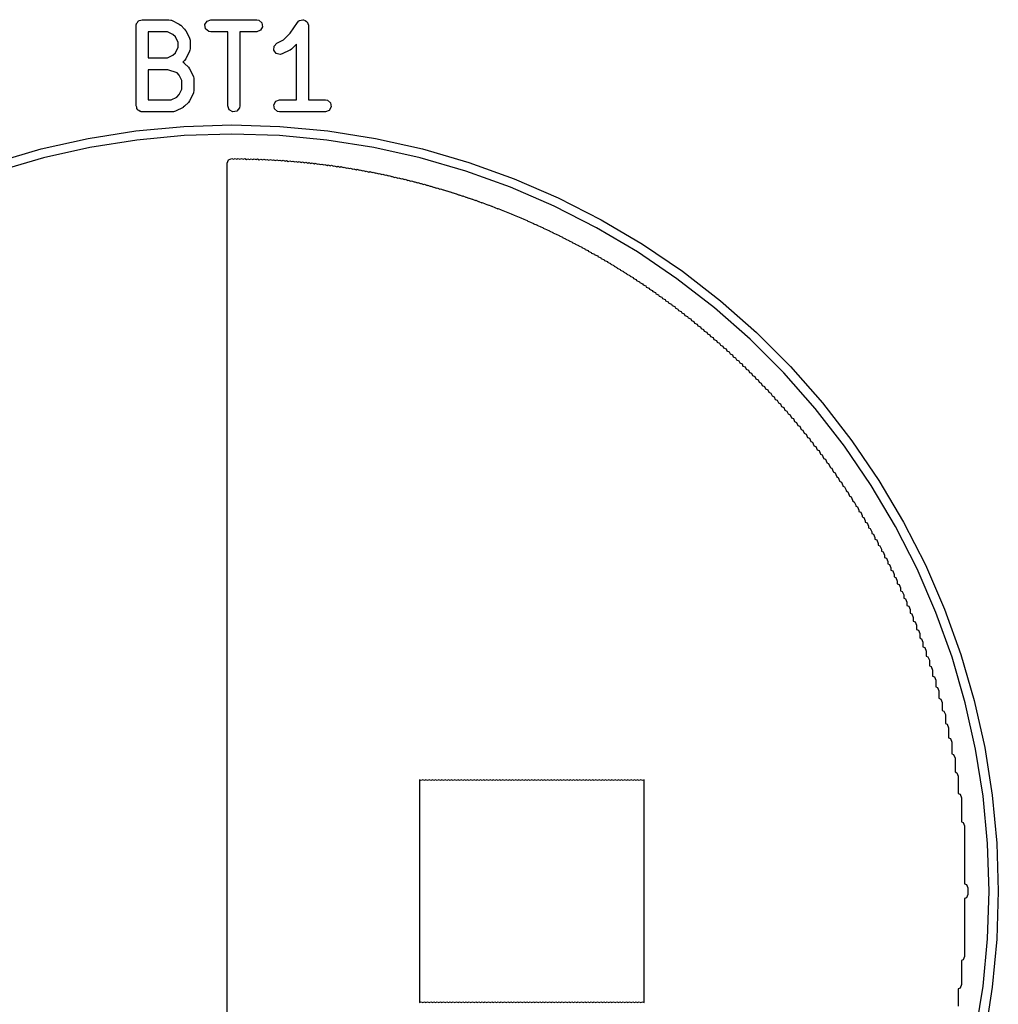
# Model space of a CAD drawing. Extents: x 0.03 to 2.37, y -0.23 to 1.87.
# Tile 6 of 13: x 0.64 to 1.12, y 1.38 to 1.87. Entities that reach past the tile are written whole.
import ezdxf

# ---------------------------------------------------------------- set-up
doc = ezdxf.new("R2010")
doc.units = 0
doc.header["$MEASUREMENT"] = 0
doc.layers.add('BLACK', color=7, linetype='CONTINUOUS')

msp = doc.modelspace()

# ---------------------------------------------------------------- linework, layer by layer
at = {"layer": 'BLACK', "linetype": 'CONTINUOUS'}
for p, q in [((0.700234, 1.86211), (0.700302, 1.86249)), ((0.700234, 1.82274), (0.700234, 1.86211)), ((0.700279, 1.86262), (0.700345, 1.86274)), ((0.700302, 1.86249), (0.700279, 1.86262)), ((0.700345, 1.86274), (0.700412, 1.86312)), ((0.700412, 1.86312), (0.700906, 1.86371)), ((0.700906, 1.86371), (0.701289, 1.86437)), ((0.701289, 1.86437), (0.701539, 1.86446)), ((0.701539, 1.86446), (0.701711, 1.86467)), ((0.701711, 1.86467), (0.702466, 1.8648)), ((0.702466, 1.8648), (0.703187, 1.86506)), ((0.703187, 1.86506), (0.71631, 1.86506)), ((0.71631, 1.86506), (0.71732, 1.86489)), ((0.71732, 1.86489), (0.717456, 1.86477)), ((0.717456, 1.86477), (0.717631, 1.86475)), ((0.717631, 1.86475), (0.721381, 1.86288)), ((0.721381, 1.86288), (0.72209, 1.86235)), ((0.72209, 1.86235), (0.722148, 1.86232)), ((0.722148, 1.86232), (0.724023, 1.86045)), ((0.734025, 1.86262), (0.735035, 1.86437)), ((0.734376, 1.86063), (0.734025, 1.86262)), ((0.735035, 1.86437), (0.736933, 1.86506)), ((0.736933, 1.86506), (0.75943, 1.86506)), ((0.75943, 1.86506), (0.76044, 1.86489)), ((0.76044, 1.86489), (0.761987, 1.86359)), ((0.761987, 1.86359), (0.762338, 1.8616)), ((0.775883, 1.85837), (0.77947, 1.86375)), ((0.77947, 1.86375), (0.780179, 1.86449)), ((0.780179, 1.86449), (0.780342, 1.86454)), ((0.780342, 1.86454), (0.780451, 1.86467)), ((0.780451, 1.86467), (0.781295, 1.86482)), ((0.781295, 1.86482), (0.782117, 1.86506)), ((0.782117, 1.86506), (0.782273, 1.86499)), ((0.782273, 1.86499), (0.78244, 1.86502)), ((0.78244, 1.86502), (0.783182, 1.86459)), ((0.783182, 1.86459), (0.783967, 1.86425)), ((0.783967, 1.86425), (0.784042, 1.86409)), ((0.784042, 1.86409), (0.784189, 1.86401)), ((0.784189, 1.86401), (0.784482, 1.8632)), ((0.784482, 1.8632), (0.784862, 1.86244)), ((0.784862, 1.86244), (0.784822, 1.86227)), ((0.784822, 1.86227), (0.78488, 1.86211)), ((0.78488, 1.86211), (0.78488, 1.82569)), ((0.70614, 1.85916), (0.70614, 1.84632)), ((0.715613, 1.85916), (0.70614, 1.85916)), ((0.718311, 1.85781), (0.715613, 1.85916)), ((0.719508, 1.85661), (0.718311, 1.85781)), ((0.724023, 1.86045), (0.724529, 1.85973)), ((0.724529, 1.85973), (0.724576, 1.85968)), ((0.724576, 1.85968), (0.726451, 1.85593)), ((0.735923, 1.85934), (0.734376, 1.86063)), ((0.736933, 1.85916), (0.735923, 1.85934)), ((0.745229, 1.85916), (0.736933, 1.85916)), ((0.745229, 1.82274), (0.745229, 1.85916)), ((0.75943, 1.85916), (0.751134, 1.85916)), ((0.751134, 1.85916), (0.751134, 1.82274)), ((0.761328, 1.85985), (0.75943, 1.85916)), ((0.762338, 1.8616), (0.761328, 1.85985)), ((0.772679, 1.85516), (0.775883, 1.85837)), ((0.720857, 1.85391), (0.719508, 1.85661)), ((0.720857, 1.85156), (0.720857, 1.85391)), ((0.726451, 1.85593), (0.726743, 1.85495)), ((0.726743, 1.85495), (0.726702, 1.85478)), ((0.726702, 1.85478), (0.726762, 1.85461)), ((0.726762, 1.85461), (0.726762, 1.85086)), ((0.767969, 1.85204), (0.769358, 1.8535)), ((0.769358, 1.8535), (0.772679, 1.85516)), ((0.778974, 1.85311), (0.776516, 1.85065)), ((0.778974, 1.82569), (0.778974, 1.85311)), ((0.715613, 1.84632), (0.718311, 1.84766)), ((0.718311, 1.84766), (0.719508, 1.84886)), ((0.719508, 1.84886), (0.720857, 1.85156)), ((0.726451, 1.84954), (0.724576, 1.84579)), ((0.726471, 1.84972), (0.726451, 1.84954)), ((0.726584, 1.84985), (0.726471, 1.84972)), ((0.726762, 1.85086), (0.726584, 1.84985)), ((0.767848, 1.85002), (0.767969, 1.85204)), ((0.769052, 1.8484), (0.767848, 1.85002)), ((0.771016, 1.84793), (0.769052, 1.8484)), ((0.771999, 1.84822), (0.771016, 1.84793)), ((0.775749, 1.8501), (0.771999, 1.84822)), ((0.775793, 1.85014), (0.775749, 1.8501)), ((0.776516, 1.85065), (0.775793, 1.85014)), ((0.70614, 1.84632), (0.715613, 1.84632)), ((0.724023, 1.84502), (0.72314, 1.84414)), ((0.72314, 1.84414), (0.72377, 1.8438)), ((0.72377, 1.8438), (0.723863, 1.84365)), ((0.723863, 1.84365), (0.724023, 1.84358)), ((0.72405, 1.84508), (0.724023, 1.84502)), ((0.724023, 1.84358), (0.725897, 1.8417)), ((0.724576, 1.84579), (0.72405, 1.84508)), ((0.70614, 1.84041), (0.70614, 1.82569)), ((0.715831, 1.84041), (0.70614, 1.84041)), ((0.72034, 1.83891), (0.715831, 1.84041)), ((0.721383, 1.83786), (0.72034, 1.83891)), ((0.722731, 1.83517), (0.721383, 1.83786)), ((0.725897, 1.8417), (0.726404, 1.84098)), ((0.726404, 1.84098), (0.726451, 1.84093)), ((0.726451, 1.84093), (0.728325, 1.83718)), ((0.722731, 1.83094), (0.722731, 1.83517)), ((0.728325, 1.83718), (0.728618, 1.8362)), ((0.728618, 1.8362), (0.728577, 1.83603)), ((0.728577, 1.83603), (0.728637, 1.83586)), ((0.728637, 1.83586), (0.728637, 1.83024)), ((0.720186, 1.82704), (0.721383, 1.82824)), ((0.721383, 1.82824), (0.722731, 1.83094)), ((0.728325, 1.82892), (0.726451, 1.82517)), ((0.728345, 1.82909), (0.728325, 1.82892)), ((0.728459, 1.82923), (0.728345, 1.82909)), ((0.728637, 1.83024), (0.728459, 1.82923)), ((0.70614, 1.82569), (0.717488, 1.82569)), ((0.717488, 1.82569), (0.720186, 1.82704)), ((0.725897, 1.8244), (0.724023, 1.82253)), ((0.725925, 1.82446), (0.725897, 1.8244)), ((0.726451, 1.82517), (0.725925, 1.82446)), ((0.767771, 1.82325), (0.768781, 1.825)), ((0.768781, 1.825), (0.770679, 1.82569)), ((0.770679, 1.82569), (0.778974, 1.82569)), ((0.78488, 1.82569), (0.793176, 1.82569)), ((0.793176, 1.82569), (0.794186, 1.82552)), ((0.794186, 1.82552), (0.795733, 1.82422)), ((0.795733, 1.82422), (0.796084, 1.82223)), ((0.700497, 1.82202), (0.700234, 1.82274)), ((0.70063, 1.82126), (0.700497, 1.82202)), ((0.700834, 1.82109), (0.70063, 1.82126)), ((0.700925, 1.82084), (0.700834, 1.82109)), ((0.701589, 1.82046), (0.700925, 1.82084)), ((0.702177, 1.81997), (0.701589, 1.82046)), ((0.702561, 1.8199), (0.702177, 1.81997)), ((0.702674, 1.81983), (0.702561, 1.8199)), ((0.702804, 1.81986), (0.702674, 1.81983)), ((0.703187, 1.81979), (0.702804, 1.81986)), ((0.718185, 1.81979), (0.703187, 1.81979)), ((0.718351, 1.81985), (0.718185, 1.81979)), ((0.718523, 1.81981), (0.718351, 1.81985)), ((0.719506, 1.8201), (0.718523, 1.81981)), ((0.723255, 1.82197), (0.719506, 1.8201)), ((0.7233, 1.82202), (0.723255, 1.82197)), ((0.724023, 1.82253), (0.7233, 1.82202)), ((0.74592, 1.82084), (0.745229, 1.82274)), ((0.747669, 1.81983), (0.74592, 1.82084)), ((0.749658, 1.82018), (0.747669, 1.81983)), ((0.750956, 1.82173), (0.749658, 1.82018)), ((0.751134, 1.82274), (0.750956, 1.82173)), ((0.768121, 1.82126), (0.767771, 1.82325)), ((0.769669, 1.81997), (0.768121, 1.82126)), ((0.770679, 1.81979), (0.769669, 1.81997)), ((0.793176, 1.81979), (0.770679, 1.81979)), ((0.795074, 1.82048), (0.793176, 1.81979)), ((0.796084, 1.82223), (0.795074, 1.82048)), ((0.676718, 1.80672), (0.700071, 1.81042)), ((0.700071, 1.81042), (0.723611, 1.81264)), ((0.723611, 1.81264), (0.747244, 1.81339)), ((0.747244, 1.80885), (0.723896, 1.80812)), ((0.747244, 1.81339), (0.770877, 1.81264)), ((0.770592, 1.80812), (0.747244, 1.80885)), ((0.770877, 1.81264), (0.794417, 1.81042)), ((0.794417, 1.81042), (0.81777, 1.80672)), ((0.653643, 1.80156), (0.676718, 1.80672)), ((0.70064, 1.80592), (0.677567, 1.80227)), ((0.723896, 1.80812), (0.70064, 1.80592)), ((0.793849, 1.80592), (0.770592, 1.80812)), ((0.816921, 1.80227), (0.793849, 1.80592)), ((0.81777, 1.80672), (0.840845, 1.80156)), ((0.630937, 1.79496), (0.653643, 1.80156)), ((0.677567, 1.80227), (0.65477, 1.79717)), ((0.839718, 1.79717), (0.816921, 1.80227)), ((0.840845, 1.80156), (0.863551, 1.79496)), ((0.65477, 1.79717), (0.632338, 1.79065)), ((0.744882, 1.79453), (0.745574, 1.7962)), ((0.744882, 1.07949), (0.744882, 1.79453)), ((0.745574, 1.7962), (0.747244, 1.79689)), ((0.747244, 1.79689), (0.748079, 1.79654)), ((0.748079, 1.79654), (0.748819, 1.79685)), ((0.748819, 1.79685), (0.749606, 1.79652)), ((0.749606, 1.79652), (0.750394, 1.79685)), ((0.750394, 1.79685), (0.751181, 1.79652)), ((0.751181, 1.79652), (0.751969, 1.79685)), ((0.751969, 1.79685), (0.752803, 1.7965)), ((0.752803, 1.7965), (0.753543, 1.79681)), ((0.753543, 1.79681), (0.754378, 1.79647)), ((0.754378, 1.79647), (0.755118, 1.79677)), ((0.755118, 1.79677), (0.755953, 1.79643)), ((0.755953, 1.79643), (0.756693, 1.79673)), ((0.756693, 1.79673), (0.757528, 1.79639)), ((0.757528, 1.79639), (0.758268, 1.79669)), ((0.758268, 1.79669), (0.759103, 1.79635)), ((0.759103, 1.79635), (0.759843, 1.79665)), ((0.759843, 1.79665), (0.760725, 1.79629)), ((0.760725, 1.79629), (0.761417, 1.79657)), ((0.761417, 1.79657), (0.762252, 1.79623)), ((0.762252, 1.79623), (0.762992, 1.79654)), ((0.762992, 1.79654), (0.763875, 1.79617)), ((0.763875, 1.79617), (0.764567, 1.79646)), ((0.764567, 1.79646), (0.765449, 1.79609)), ((0.765449, 1.79609), (0.766142, 1.79638)), ((0.766142, 1.79638), (0.767024, 1.79601)), ((0.767024, 1.79601), (0.767717, 1.7963)), ((0.767717, 1.7963), (0.768646, 1.79591)), ((0.768646, 1.79591), (0.769291, 1.79618)), ((0.769291, 1.79618), (0.770174, 1.79582)), ((0.770174, 1.79582), (0.770866, 1.7961)), ((0.770866, 1.7961), (0.771796, 1.79572)), ((0.771796, 1.79572), (0.772441, 1.79598)), ((0.772441, 1.79598), (0.773371, 1.7956)), ((0.773371, 1.7956), (0.774016, 1.79587)), ((0.774016, 1.79587), (0.774965, 1.79547)), ((0.774965, 1.79547), (0.77563, 1.79575)), ((0.77563, 1.79575), (0.77656, 1.79536)), ((0.77656, 1.79536), (0.777205, 1.79563)), ((0.777205, 1.79563), (0.778182, 1.79522)), ((0.778182, 1.79522), (0.77878, 1.79547)), ((0.77878, 1.79547), (0.779709, 1.79509)), ((0.779709, 1.79509), (0.780354, 1.79535)), ((0.780354, 1.79535), (0.781332, 1.79495)), ((0.781332, 1.79495), (0.781929, 1.7952)), ((0.781929, 1.7952), (0.782907, 1.79479)), ((0.782907, 1.79479), (0.783504, 1.79504)), ((0.783504, 1.79504), (0.784481, 1.79463)), ((0.784481, 1.79463), (0.785079, 1.79488)), ((0.785079, 1.79488), (0.786056, 1.79448)), ((0.786056, 1.79448), (0.786654, 1.79472)), ((0.786654, 1.79472), (0.787679, 1.7943)), ((0.787679, 1.7943), (0.788228, 1.79453)), ((0.788228, 1.79453), (0.789253, 1.7941)), ((0.789253, 1.7941), (0.789803, 1.79433)), ((0.789803, 1.79433), (0.790828, 1.79391)), ((0.86215, 1.79065), (0.839718, 1.79717)), ((0.863551, 1.79496), (0.885798, 1.78696)), ((0.790828, 1.79391), (0.791378, 1.79413)), ((0.791378, 1.79413), (0.792403, 1.79371)), ((0.792403, 1.79371), (0.792953, 1.79394)), ((0.792953, 1.79394), (0.793978, 1.79351)), ((0.793978, 1.79351), (0.794528, 1.79374)), ((0.794528, 1.79374), (0.795553, 1.79332)), ((0.795553, 1.79332), (0.796102, 1.79354)), ((0.796102, 1.79354), (0.797175, 1.7931)), ((0.797175, 1.7931), (0.797677, 1.79331)), ((0.797677, 1.79331), (0.79875, 1.79286)), ((0.79875, 1.79286), (0.799252, 1.79307)), ((0.799252, 1.79307), (0.800277, 1.79265)), ((0.800277, 1.79265), (0.800827, 1.79287)), ((0.800827, 1.79287), (0.801947, 1.79241)), ((0.801947, 1.79241), (0.802402, 1.7926)), ((0.802402, 1.7926), (0.803474, 1.79215)), ((0.803474, 1.79215), (0.803976, 1.79236)), ((0.803976, 1.79236), (0.805049, 1.79192)), ((0.805049, 1.79192), (0.805551, 1.79213)), ((0.805551, 1.79213), (0.806671, 1.79166)), ((0.806671, 1.79166), (0.807126, 1.79185)), ((0.807126, 1.79185), (0.808246, 1.79139)), ((0.808246, 1.79139), (0.808701, 1.79157)), ((0.808701, 1.79157), (0.809821, 1.79111)), ((0.809821, 1.79111), (0.810276, 1.7913)), ((0.810276, 1.7913), (0.811396, 1.79084)), ((0.811396, 1.79084), (0.81185, 1.79102)), ((0.81185, 1.79102), (0.813018, 1.79054)), ((0.813018, 1.79054), (0.813425, 1.79071)), ((0.813425, 1.79071), (0.814545, 1.79024)), ((0.814545, 1.79024), (0.815, 1.79043)), ((0.815, 1.79043), (0.816168, 1.78995)), ((0.816168, 1.78995), (0.816575, 1.79012)), ((0.816575, 1.79012), (0.817742, 1.78963)), ((0.817742, 1.78963), (0.81815, 1.7898)), ((0.81815, 1.7898), (0.819317, 1.78932)), ((0.819317, 1.78932), (0.819724, 1.78949)), ((0.819724, 1.78949), (0.820892, 1.789)), ((0.884129, 1.78274), (0.86215, 1.79065)), ((0.820892, 1.789), (0.821299, 1.78917)), ((0.821299, 1.78917), (0.822514, 1.78867)), ((0.822514, 1.78867), (0.822874, 1.78882)), ((0.822874, 1.78882), (0.824089, 1.78832)), ((0.824089, 1.78832), (0.824449, 1.78846)), ((0.824449, 1.78846), (0.825664, 1.78796)), ((0.825664, 1.78796), (0.826024, 1.78811)), ((0.826024, 1.78811), (0.827239, 1.78761)), ((0.827239, 1.78761), (0.827598, 1.78776)), ((0.827598, 1.78776), (0.828814, 1.78725)), ((0.828814, 1.78725), (0.829173, 1.7874)), ((0.829173, 1.7874), (0.830388, 1.7869)), ((0.830388, 1.7869), (0.830748, 1.78705)), ((0.830748, 1.78705), (0.832011, 1.78652)), ((0.832011, 1.78652), (0.832323, 1.78665)), ((0.832323, 1.78665), (0.833585, 1.78613)), ((0.833585, 1.78613), (0.833898, 1.78626)), ((0.833898, 1.78626), (0.83516, 1.78574)), ((0.83516, 1.78574), (0.835472, 1.78587)), ((0.835472, 1.78587), (0.836735, 1.78534)), ((0.836735, 1.78534), (0.837047, 1.78547)), ((0.837047, 1.78547), (0.838357, 1.78493)), ((0.838357, 1.78493), (0.838622, 1.78504)), ((0.838622, 1.78504), (0.839885, 1.78452)), ((0.839885, 1.78452), (0.840197, 1.78465)), ((0.840197, 1.78465), (0.841507, 1.7841)), ((0.885798, 1.78696), (0.907498, 1.77756)), ((0.841507, 1.7841), (0.841772, 1.78421)), ((0.841772, 1.78421), (0.843082, 1.78367)), ((0.843082, 1.78367), (0.843346, 1.78378)), ((0.843346, 1.78378), (0.844657, 1.78324)), ((0.844657, 1.78324), (0.844921, 1.78335)), ((0.844921, 1.78335), (0.846279, 1.78278)), ((0.846279, 1.78278), (0.846496, 1.78287)), ((0.846496, 1.78287), (0.847806, 1.78233)), ((0.847806, 1.78233), (0.848071, 1.78244)), ((0.848071, 1.78244), (0.849429, 1.78188)), ((0.849429, 1.78188), (0.849646, 1.78197)), ((0.849646, 1.78197), (0.851003, 1.78141)), ((0.851003, 1.78141), (0.85122, 1.7815)), ((0.85122, 1.7815), (0.852578, 1.78093)), ((0.852578, 1.78093), (0.852795, 1.78102)), ((0.852795, 1.78102), (0.8542, 1.78044)), ((0.8542, 1.78044), (0.85437, 1.78051)), ((0.85437, 1.78051), (0.855728, 1.77995)), ((0.855728, 1.77995), (0.855945, 1.78004)), ((0.855945, 1.78004), (0.85735, 1.77946)), ((0.905568, 1.77346), (0.884129, 1.78274)), ((0.85735, 1.77946), (0.85752, 1.77953)), ((0.85752, 1.77953), (0.858925, 1.77895)), ((0.858925, 1.77895), (0.859094, 1.77902)), ((0.859094, 1.77902), (0.8605, 1.77843)), ((0.8605, 1.77843), (0.860669, 1.7785)), ((0.860669, 1.7785), (0.862122, 1.7779)), ((0.862122, 1.7779), (0.862244, 1.77795)), ((0.862244, 1.77795), (0.863649, 1.77737)), ((0.863649, 1.77737), (0.863819, 1.77744)), ((0.863819, 1.77744), (0.865272, 1.77684)), ((0.865272, 1.77684), (0.865394, 1.77689)), ((0.865394, 1.77689), (0.866846, 1.77629)), ((0.866846, 1.77629), (0.866969, 1.77634)), ((0.866969, 1.77634), (0.868421, 1.77574)), ((0.868421, 1.77574), (0.868543, 1.77579)), ((0.868543, 1.77579), (0.870044, 1.77517)), ((0.870044, 1.77517), (0.870118, 1.7752)), ((0.870118, 1.7752), (0.871571, 1.7746)), ((0.907498, 1.77756), (0.928566, 1.76683)), ((0.871571, 1.7746), (0.871693, 1.77465)), ((0.871693, 1.77465), (0.873193, 1.77402)), ((0.873193, 1.77402), (0.873268, 1.77406)), ((0.873268, 1.77406), (0.874768, 1.77343)), ((0.874768, 1.77343), (0.874843, 1.77346)), ((0.874843, 1.77346), (0.87639, 1.77282)), ((0.87639, 1.77282), (0.876417, 1.77283)), ((0.876417, 1.77283), (0.877918, 1.77221)), ((0.877918, 1.77221), (0.877992, 1.77224)), ((0.877992, 1.77224), (0.87954, 1.7716)), ((0.87954, 1.7716), (0.879567, 1.77161)), ((0.879567, 1.77161), (0.881115, 1.77097)), ((0.881115, 1.77097), (0.881142, 1.77098)), ((0.881142, 1.77098), (0.882689, 1.77034)), ((0.882689, 1.77034), (0.882717, 1.77035)), ((0.882717, 1.77035), (0.884387, 1.76966)), ((0.926382, 1.76286), (0.905568, 1.77346)), ((0.884387, 1.76966), (0.884395, 1.76964)), ((0.884395, 1.76964), (0.885839, 1.76904)), ((0.885839, 1.76904), (0.885866, 1.76906)), ((0.885866, 1.76906), (0.887536, 1.76836)), ((0.887536, 1.76836), (0.887545, 1.76834)), ((0.887545, 1.76834), (0.889111, 1.76769)), ((0.889111, 1.76769), (0.88912, 1.76767)), ((0.88912, 1.76767), (0.890686, 1.76702)), ((0.890686, 1.76702), (0.890695, 1.767)), ((0.890695, 1.767), (0.892261, 1.76636)), ((0.892261, 1.76636), (0.892289, 1.76629)), ((0.892289, 1.76629), (0.893836, 1.76565)), ((0.893836, 1.76565), (0.893864, 1.76558)), ((0.893864, 1.76558), (0.89541, 1.76494)), ((0.928566, 1.76683), (0.948917, 1.75479)), ((0.89541, 1.76494), (0.895439, 1.76487)), ((0.895439, 1.76487), (0.896985, 1.76423)), ((0.896985, 1.76423), (0.897013, 1.76416)), ((0.897013, 1.76416), (0.89856, 1.76352)), ((0.89856, 1.76352), (0.898588, 1.76345)), ((0.898588, 1.76345), (0.900135, 1.76281)), ((0.900135, 1.76281), (0.900183, 1.7627)), ((0.900183, 1.7627), (0.90171, 1.76206)), ((0.90171, 1.76206), (0.901758, 1.76195)), ((0.901758, 1.76195), (0.903284, 1.76132)), ((0.903284, 1.76132), (0.903332, 1.7612)), ((0.903332, 1.7612), (0.904859, 1.76057)), ((0.904859, 1.76057), (0.904927, 1.7604)), ((0.946488, 1.75097), (0.926382, 1.76286)), ((0.904927, 1.7604), (0.906434, 1.75978)), ((0.906434, 1.75978), (0.906482, 1.75967)), ((0.906482, 1.75967), (0.908009, 1.75903)), ((0.908009, 1.75903), (0.908076, 1.75887)), ((0.908076, 1.75887), (0.909584, 1.75825)), ((0.909584, 1.75825), (0.909651, 1.75808)), ((0.909651, 1.75808), (0.911159, 1.75746)), ((0.911159, 1.75746), (0.911246, 1.75725)), ((0.911246, 1.75725), (0.912733, 1.75663)), ((0.912733, 1.75663), (0.912801, 1.75647)), ((0.912801, 1.75647), (0.914308, 1.75584)), ((0.914308, 1.75584), (0.914395, 1.75563)), ((0.914395, 1.75563), (0.915883, 1.75502)), ((0.915883, 1.75502), (0.91597, 1.75481)), ((0.91597, 1.75481), (0.917458, 1.75419)), ((0.917458, 1.75419), (0.917565, 1.75393)), ((0.917565, 1.75393), (0.919033, 1.75332)), ((0.919033, 1.75332), (0.91912, 1.75311)), ((0.91912, 1.75311), (0.920607, 1.7525)), ((0.920607, 1.7525), (0.920714, 1.75224)), ((0.920714, 1.75224), (0.922182, 1.75163)), ((0.922182, 1.75163), (0.922289, 1.75137)), ((0.922289, 1.75137), (0.923757, 1.75076)), ((0.923757, 1.75076), (0.923884, 1.75046)), ((0.965809, 1.73784), (0.946488, 1.75097)), ((0.948917, 1.75479), (0.968474, 1.7415)), ((0.923884, 1.75046), (0.925332, 1.74986)), ((0.925332, 1.74986), (0.925439, 1.7496)), ((0.925439, 1.7496), (0.926907, 1.74899)), ((0.926907, 1.74899), (0.927033, 1.74869)), ((0.927033, 1.74869), (0.928481, 1.74809)), ((0.928481, 1.74809), (0.928628, 1.74773)), ((0.928628, 1.74773), (0.930056, 1.74714)), ((0.930056, 1.74714), (0.930183, 1.74684)), ((0.930183, 1.74684), (0.931631, 1.74624)), ((0.931631, 1.74624), (0.931777, 1.74588)), ((0.931777, 1.74588), (0.933206, 1.74529)), ((0.933206, 1.74529), (0.933352, 1.74494)), ((0.933352, 1.74494), (0.934781, 1.74435)), ((0.934781, 1.74435), (0.934927, 1.74399)), ((0.934927, 1.74399), (0.936355, 1.7434)), ((0.936355, 1.7434), (0.936521, 1.743)), ((0.936521, 1.743), (0.93793, 1.74242)), ((0.93793, 1.74242), (0.938096, 1.74202)), ((0.938096, 1.74202), (0.939505, 1.74143)), ((0.939505, 1.74143), (0.939671, 1.74103)), ((0.968474, 1.7415), (0.987156, 1.72701)), ((0.939671, 1.74103), (0.94108, 1.74045)), ((0.94108, 1.74045), (0.941246, 1.74005)), ((0.941246, 1.74005), (0.942655, 1.73947)), ((0.942655, 1.73947), (0.94284, 1.73902)), ((0.94284, 1.73902), (0.944229, 1.73844)), ((0.944229, 1.73844), (0.944415, 1.73799)), ((0.944415, 1.73799), (0.945804, 1.73742)), ((0.945804, 1.73742), (0.94601, 1.73692)), ((0.94601, 1.73692), (0.947379, 1.73636)), ((0.947379, 1.73636), (0.947565, 1.73591)), ((0.984267, 1.72352), (0.965809, 1.73784)), ((0.947565, 1.73591), (0.948954, 1.73533)), ((0.948954, 1.73533), (0.949159, 1.73484)), ((0.949159, 1.73484), (0.950529, 1.73427)), ((0.950529, 1.73427), (0.950754, 1.73373)), ((0.950754, 1.73373), (0.952103, 1.73317)), ((0.952103, 1.73317), (0.952309, 1.73267)), ((0.952309, 1.73267), (0.953678, 1.7321)), ((0.953678, 1.7321), (0.953903, 1.73156)), ((0.953903, 1.73156), (0.955253, 1.731)), ((0.955253, 1.731), (0.955478, 1.73046)), ((0.955478, 1.73046), (0.956828, 1.7299)), ((0.956828, 1.7299), (0.957073, 1.72931)), ((0.957073, 1.72931), (0.958403, 1.72876)), ((0.958403, 1.72876), (0.958647, 1.72817)), ((0.958647, 1.72817), (0.959977, 1.72762)), ((0.959977, 1.72762), (0.960222, 1.72702)), ((0.960222, 1.72702), (0.961552, 1.72647)), ((0.987156, 1.72701), (1.00489, 1.71138)), ((0.961552, 1.72647), (0.961817, 1.72584)), ((0.961817, 1.72584), (0.963127, 1.72529)), ((0.963127, 1.72529), (0.963391, 1.72465)), ((0.963391, 1.72465), (0.964702, 1.72411)), ((0.964702, 1.72411), (0.964966, 1.72347)), ((0.964966, 1.72347), (0.966277, 1.72293)), ((0.966277, 1.72293), (0.966541, 1.72229)), ((0.966541, 1.72229), (0.967851, 1.72175)), ((0.967851, 1.72175), (0.968136, 1.72106)), ((1.00179, 1.70807), (0.984267, 1.72352)), ((0.968136, 1.72106), (0.969426, 1.72053)), ((0.969426, 1.72053), (0.96973, 1.7198)), ((0.96973, 1.7198), (0.971001, 1.71927)), ((0.971001, 1.71927), (0.971285, 1.71858)), ((0.971285, 1.71858), (0.972576, 1.71805)), ((0.972576, 1.71805), (0.97288, 1.71731)), ((0.97288, 1.71731), (0.974151, 1.71679)), ((0.974151, 1.71679), (0.974474, 1.71601)), ((0.974474, 1.71601), (0.975725, 1.71549)), ((0.975725, 1.71549), (0.976029, 1.71476)), ((0.976029, 1.71476), (0.9773, 1.71423)), ((0.9773, 1.71423), (0.977643, 1.7134)), ((0.977643, 1.7134), (0.978875, 1.71289)), ((0.978875, 1.71289), (0.979199, 1.71211)), ((0.979199, 1.71211), (0.98045, 1.71159)), ((0.98045, 1.71159), (0.980793, 1.71076)), ((0.980793, 1.71076), (0.982025, 1.71025)), ((0.982025, 1.71025), (0.982368, 1.70942)), ((0.982368, 1.70942), (0.983599, 1.70891)), ((0.983599, 1.70891), (0.983962, 1.70804)), ((0.983962, 1.70804), (0.985174, 1.70754)), ((0.985174, 1.70754), (0.985537, 1.70666)), ((1.01831, 1.69155), (1.00179, 1.70807)), ((1.00489, 1.71138), (1.02161, 1.69466)), ((0.985537, 1.70666), (0.986749, 1.70616)), ((0.986749, 1.70616), (0.987132, 1.70524)), ((0.987132, 1.70524), (0.988324, 1.70474)), ((0.988324, 1.70474), (0.988706, 1.70382)), ((0.988706, 1.70382), (0.989899, 1.70332)), ((0.989899, 1.70332), (0.990281, 1.7024)), ((0.990281, 1.7024), (0.991473, 1.70191)), ((0.991473, 1.70191), (0.991876, 1.70094)), ((0.991876, 1.70094), (0.993048, 1.70045)), ((0.993048, 1.70045), (0.99345, 1.69948)), ((0.99345, 1.69948), (0.994623, 1.69899)), ((0.994623, 1.69899), (0.995045, 1.69797)), ((0.995045, 1.69797), (0.996198, 1.6975)), ((0.996198, 1.6975), (0.99662, 1.69648)), ((0.99662, 1.69648), (0.997773, 1.696)), ((0.997773, 1.696), (0.998214, 1.69493)), ((0.998214, 1.69493), (0.999347, 1.69447)), ((0.999347, 1.69447), (0.999789, 1.6934)), ((0.999789, 1.6934), (1.00092, 1.69293)), ((1.00092, 1.69293), (1.00138, 1.69182)), ((1.02161, 1.69466), (1.03725, 1.67692)), ((1.00138, 1.69182), (1.0025, 1.69136)), ((1.0025, 1.69136), (1.00296, 1.69024)), ((1.00296, 1.69024), (1.00407, 1.68978)), ((1.00407, 1.68978), (1.00455, 1.68862)), ((1.00455, 1.68862), (1.00565, 1.68817)), ((1.00565, 1.68817), (1.00613, 1.68701)), ((1.03376, 1.67403), (1.01831, 1.69155)), ((1.00613, 1.68701), (1.00722, 1.68655)), ((1.00722, 1.68655), (1.00772, 1.68534)), ((1.00772, 1.68534), (1.0088, 1.6849)), ((1.0088, 1.6849), (1.0093, 1.68369)), ((1.0093, 1.68369), (1.01037, 1.68325)), ((1.01037, 1.68325), (1.01087, 1.68204)), ((1.01087, 1.68204), (1.01195, 1.68159)), ((1.01195, 1.68159), (1.01249, 1.68029)), ((1.01249, 1.68029), (1.01352, 1.67986)), ((1.01352, 1.67986), (1.01406, 1.67856)), ((1.01406, 1.67856), (1.0151, 1.67813)), ((1.0151, 1.67813), (1.01564, 1.67682)), ((1.01564, 1.67682), (1.01667, 1.67639)), ((1.01667, 1.67639), (1.01723, 1.67504)), ((1.01723, 1.67504), (1.01825, 1.67462)), ((1.01825, 1.67462), (1.01882, 1.67322)), ((1.04807, 1.65557), (1.03376, 1.67403)), ((1.03725, 1.67692), (1.05174, 1.65824)), ((1.01882, 1.67322), (1.01982, 1.67281)), ((1.01982, 1.67281), (1.0204, 1.67141)), ((1.0204, 1.67141), (1.02139, 1.671)), ((1.02139, 1.671), (1.02199, 1.66955)), ((1.02199, 1.66955), (1.02297, 1.66915)), ((1.02297, 1.66915), (1.02359, 1.66766)), ((1.02359, 1.66766), (1.02454, 1.66726)), ((1.02454, 1.66726), (1.02516, 1.66577)), ((1.02516, 1.66577), (1.02612, 1.66537)), ((1.02612, 1.66537), (1.02676, 1.66383)), ((1.02676, 1.66383), (1.02769, 1.66344)), ((1.02769, 1.66344), (1.02833, 1.6619)), ((1.02833, 1.6619), (1.02927, 1.66151)), ((1.02927, 1.66151), (1.02995, 1.65988)), ((1.02995, 1.65988), (1.03084, 1.6595)), ((1.03084, 1.6595), (1.03152, 1.65787)), ((1.03152, 1.65787), (1.03242, 1.6575)), ((1.03242, 1.6575), (1.03311, 1.65583)), ((1.03311, 1.65583), (1.03311, 1.65582)), ((1.03311, 1.65582), (1.03399, 1.65545)), ((1.03399, 1.65545), (1.03469, 1.65378)), ((1.0612, 1.63625), (1.04807, 1.65557)), ((1.05174, 1.65824), (1.06503, 1.63868)), ((1.03469, 1.65378), (1.03469, 1.65377)), ((1.03469, 1.65377), (1.03557, 1.6534)), ((1.03557, 1.6534), (1.03626, 1.65173)), ((1.03626, 1.65173), (1.03626, 1.65164)), ((1.03626, 1.65164), (1.03714, 1.65128)), ((1.03714, 1.65128), (1.03783, 1.64961)), ((1.03783, 1.64961), (1.03783, 1.64952)), ((1.03783, 1.64952), (1.03872, 1.64915)), ((1.03872, 1.64915), (1.03941, 1.64748)), ((1.03941, 1.64748), (1.03941, 1.64735)), ((1.03941, 1.64735), (1.04029, 1.64699)), ((1.04029, 1.64699), (1.04098, 1.64531)), ((1.04098, 1.64531), (1.04098, 1.64515)), ((1.04098, 1.64515), (1.04187, 1.64478)), ((1.04187, 1.64478), (1.04256, 1.64311)), ((1.04256, 1.64311), (1.04256, 1.6429)), ((1.04256, 1.6429), (1.04344, 1.64254)), ((1.04344, 1.64254), (1.04413, 1.64087)), ((1.04413, 1.64087), (1.04413, 1.64062)), ((1.04413, 1.64062), (1.04502, 1.64025)), ((1.04502, 1.64025), (1.04571, 1.63858)), ((1.04571, 1.63858), (1.04571, 1.63834)), ((1.04571, 1.63834), (1.04659, 1.63797)), ((1.04659, 1.63797), (1.04728, 1.6363)), ((1.04728, 1.6363), (1.04728, 1.63597)), ((1.04728, 1.63597), (1.04817, 1.63561)), ((1.04817, 1.63561), (1.04886, 1.63394)), ((1.07309, 1.61615), (1.0612, 1.63625)), ((1.06503, 1.63868), (1.07707, 1.61833)), ((1.04886, 1.63394), (1.04886, 1.63357)), ((1.04886, 1.63357), (1.04974, 1.63321)), ((1.04974, 1.63321), (1.05043, 1.63154)), ((1.05043, 1.63154), (1.05043, 1.63113)), ((1.05043, 1.63113), (1.05132, 1.63076)), ((1.05132, 1.63076), (1.05201, 1.62909)), ((1.05201, 1.62909), (1.05201, 1.62865)), ((1.05201, 1.62865), (1.05289, 1.62828)), ((1.05289, 1.62828), (1.05358, 1.62661)), ((1.05358, 1.62661), (1.05358, 1.62613)), ((1.05358, 1.62613), (1.05447, 1.62576)), ((1.05447, 1.62576), (1.05516, 1.62409)), ((1.05516, 1.62409), (1.05516, 1.62353)), ((1.05516, 1.62353), (1.05604, 1.62317)), ((1.05604, 1.62317), (1.05673, 1.6215)), ((1.05673, 1.6215), (1.05673, 1.62093)), ((1.05673, 1.62093), (1.05762, 1.62057)), ((1.05762, 1.62057), (1.05831, 1.6189)), ((1.05831, 1.6189), (1.05831, 1.61826)), ((1.05831, 1.61826), (1.05919, 1.61789)), ((1.05919, 1.61789), (1.05988, 1.61622)), ((1.05988, 1.61622), (1.05988, 1.6155)), ((1.05988, 1.6155), (1.06076, 1.61513)), ((1.0837, 1.59533), (1.07309, 1.61615)), ((1.07707, 1.61833), (1.0878, 1.59726)), ((1.06076, 1.61513), (1.06146, 1.61346)), ((1.06146, 1.61346), (1.06146, 1.61274)), ((1.06146, 1.61274), (1.06234, 1.61238)), ((1.06234, 1.61238), (1.06303, 1.61071)), ((1.06303, 1.61071), (1.06303, 1.60987)), ((1.06303, 1.60987), (1.06391, 1.6095)), ((1.06391, 1.6095), (1.06461, 1.60783)), ((1.06461, 1.60783), (1.06461, 1.60696)), ((1.06461, 1.60696), (1.06549, 1.60659)), ((1.06549, 1.60659), (1.06618, 1.60492)), ((1.06618, 1.60492), (1.06618, 1.604)), ((1.06618, 1.604), (1.06706, 1.60364)), ((1.06706, 1.60364), (1.06776, 1.60197)), ((1.06776, 1.60197), (1.06776, 1.60097)), ((1.06776, 1.60097), (1.06864, 1.60061)), ((1.06864, 1.60061), (1.06933, 1.59894)), ((1.06933, 1.59894), (1.06933, 1.59782)), ((1.06933, 1.59782), (1.07021, 1.59746)), ((1.07021, 1.59746), (1.07091, 1.59579)), ((1.0878, 1.59726), (1.09719, 1.57556)), ((1.07091, 1.59579), (1.07091, 1.59462)), ((1.07091, 1.59462), (1.07175, 1.59427)), ((1.07175, 1.59427), (1.07244, 1.5926)), ((1.07244, 1.5926), (1.07244, 1.59137)), ((1.07244, 1.59137), (1.07332, 1.591)), ((1.09298, 1.57389), (1.0837, 1.59533)), ((1.07332, 1.591), (1.07402, 1.58933)), ((1.07402, 1.58933), (1.07402, 1.58802)), ((1.07402, 1.58802), (1.0749, 1.58765)), ((1.0749, 1.58765), (1.07559, 1.58598)), ((1.07559, 1.58598), (1.07559, 1.58456)), ((1.07559, 1.58456), (1.07647, 1.58419)), ((1.07647, 1.58419), (1.07717, 1.58252)), ((1.07717, 1.58252), (1.07717, 1.58097)), ((1.07717, 1.58097), (1.07805, 1.58061)), ((1.07805, 1.58061), (1.07874, 1.57894)), ((1.07874, 1.57894), (1.07874, 1.57731)), ((1.07874, 1.57731), (1.07962, 1.57695)), ((1.07962, 1.57695), (1.08031, 1.57528)), ((1.08031, 1.57528), (1.08031, 1.57353)), ((1.08031, 1.57353), (1.0812, 1.57317)), ((1.0812, 1.57317), (1.08189, 1.5715)), ((1.10089, 1.55191), (1.09298, 1.57389)), ((1.09719, 1.57556), (1.1052, 1.55332)), ((1.08189, 1.5715), (1.08189, 1.56963)), ((1.08189, 1.56963), (1.08277, 1.56927)), ((1.08277, 1.56927), (1.08346, 1.5676)), ((1.08346, 1.5676), (1.08346, 1.56558)), ((1.08346, 1.56558), (1.08435, 1.56521)), ((1.08435, 1.56521), (1.08504, 1.56354)), ((1.08504, 1.56354), (1.08504, 1.56137)), ((1.08504, 1.56137), (1.08592, 1.561)), ((1.08592, 1.561), (1.08661, 1.55933)), ((1.08661, 1.55933), (1.08661, 1.557)), ((1.08661, 1.557), (1.0875, 1.55663)), ((1.0875, 1.55663), (1.08819, 1.55496)), ((1.08819, 1.55496), (1.08819, 1.55243)), ((1.1052, 1.55332), (1.1118, 1.53061)), ((1.08819, 1.55243), (1.08907, 1.55206)), ((1.08907, 1.55206), (1.08976, 1.55039)), ((1.08976, 1.55039), (1.08976, 1.54767)), ((1.08976, 1.54767), (1.09065, 1.5473)), ((1.10741, 1.52948), (1.10089, 1.55191)), ((1.09065, 1.5473), (1.09134, 1.54563)), ((1.09134, 1.54563), (1.09134, 1.54267)), ((1.09134, 1.54267), (1.09222, 1.5423)), ((1.09222, 1.5423), (1.09291, 1.54063)), ((1.09291, 1.54063), (1.09291, 1.53739)), ((1.09291, 1.53739), (1.0938, 1.53702)), ((1.0938, 1.53702), (1.09449, 1.53535)), ((1.09449, 1.53535), (1.09449, 1.53176)), ((1.09449, 1.53176), (1.09537, 1.53139)), ((1.09537, 1.53139), (1.09606, 1.52972)), ((1.09606, 1.52972), (1.09606, 1.52578)), ((1.1125, 1.50668), (1.10741, 1.52948)), ((1.1118, 1.53061), (1.11696, 1.50753)), ((1.09606, 1.52578), (1.09695, 1.52541)), ((1.09695, 1.52541), (1.09764, 1.52374)), ((1.09764, 1.52374), (1.09764, 1.51932)), ((1.09764, 1.51932), (1.09852, 1.51895)), ((1.09852, 1.51895), (1.09921, 1.51728)), ((1.09921, 1.51728), (1.09921, 1.51227)), ((1.09921, 1.51227), (1.1001, 1.51191)), ((1.1001, 1.51191), (1.10079, 1.51024)), ((1.10079, 1.51024), (1.10079, 1.50444)), ((1.10079, 1.50444), (1.10167, 1.50407)), ((1.11616, 1.48361), (1.1125, 1.50668)), ((1.11696, 1.50753), (1.12065, 1.48418)), ((1.10167, 1.50407), (1.10236, 1.5024)), ((1.10236, 1.5024), (1.10236, 1.49554)), ((1.10236, 1.49554), (1.10325, 1.49517)), ((1.10325, 1.49517), (1.10394, 1.4935)), ((0.840197, 1.49134), (0.839409, 1.49166)), ((0.839409, 1.49166), (0.839409, 1.38235)), ((0.840984, 1.49166), (0.840197, 1.49134)), ((0.841772, 1.49134), (0.840984, 1.49166)), ((0.842559, 1.49166), (0.841772, 1.49134)), ((0.843346, 1.49134), (0.842559, 1.49166)), ((0.844134, 1.49166), (0.843346, 1.49134)), ((0.844921, 1.49134), (0.844134, 1.49166)), ((0.845709, 1.49166), (0.844921, 1.49134)), ((0.846496, 1.49134), (0.845709, 1.49166)), ((0.847283, 1.49166), (0.846496, 1.49134)), ((0.848071, 1.49134), (0.847283, 1.49166)), ((0.848858, 1.49166), (0.848071, 1.49134)), ((0.849646, 1.49134), (0.848858, 1.49166)), ((0.850433, 1.49166), (0.849646, 1.49134)), ((0.85122, 1.49134), (0.850433, 1.49166)), ((0.852008, 1.49166), (0.85122, 1.49134)), ((0.852795, 1.49134), (0.852008, 1.49166)), ((0.853583, 1.49166), (0.852795, 1.49134)), ((0.85437, 1.49134), (0.853583, 1.49166)), ((0.855157, 1.49166), (0.85437, 1.49134)), ((0.855945, 1.49134), (0.855157, 1.49166)), ((0.856732, 1.49166), (0.855945, 1.49134)), ((0.85752, 1.49134), (0.856732, 1.49166)), ((0.858307, 1.49166), (0.85752, 1.49134)), ((0.859094, 1.49134), (0.858307, 1.49166)), ((0.859882, 1.49166), (0.859094, 1.49134)), ((0.860669, 1.49134), (0.859882, 1.49166)), ((0.861457, 1.49166), (0.860669, 1.49134)), ((0.862244, 1.49134), (0.861457, 1.49166)), ((0.863031, 1.49166), (0.862244, 1.49134)), ((0.863819, 1.49134), (0.863031, 1.49166)), ((0.864606, 1.49166), (0.863819, 1.49134)), ((0.865394, 1.49134), (0.864606, 1.49166)), ((0.866181, 1.49166), (0.865394, 1.49134)), ((0.866969, 1.49134), (0.866181, 1.49166)), ((0.867756, 1.49166), (0.866969, 1.49134)), ((0.868543, 1.49134), (0.867756, 1.49166)), ((0.869331, 1.49166), (0.868543, 1.49134)), ((0.870118, 1.49134), (0.869331, 1.49166)), ((0.870906, 1.49166), (0.870118, 1.49134)), ((0.871693, 1.49134), (0.870906, 1.49166)), ((0.87248, 1.49166), (0.871693, 1.49134)), ((0.873268, 1.49134), (0.87248, 1.49166)), ((0.874055, 1.49166), (0.873268, 1.49134)), ((0.874843, 1.49134), (0.874055, 1.49166)), ((0.87563, 1.49166), (0.874843, 1.49134)), ((0.876417, 1.49134), (0.87563, 1.49166)), ((0.877205, 1.49166), (0.876417, 1.49134)), ((0.877992, 1.49134), (0.877205, 1.49166)), ((0.87878, 1.49166), (0.877992, 1.49134)), ((0.879567, 1.49134), (0.87878, 1.49166)), ((0.880354, 1.49166), (0.879567, 1.49134)), ((0.881142, 1.49134), (0.880354, 1.49166)), ((0.881929, 1.49166), (0.881142, 1.49134)), ((0.882717, 1.49134), (0.881929, 1.49166)), ((0.883504, 1.49166), (0.882717, 1.49134)), ((0.884291, 1.49134), (0.883504, 1.49166)), ((0.885079, 1.49166), (0.884291, 1.49134)), ((0.885866, 1.49134), (0.885079, 1.49166)), ((0.886654, 1.49166), (0.885866, 1.49134)), ((0.887441, 1.49134), (0.886654, 1.49166)), ((0.888228, 1.49166), (0.887441, 1.49134)), ((0.889016, 1.49134), (0.888228, 1.49166)), ((0.889803, 1.49166), (0.889016, 1.49134)), ((0.890591, 1.49134), (0.889803, 1.49166)), ((0.891378, 1.49166), (0.890591, 1.49134)), ((0.892165, 1.49134), (0.891378, 1.49166)), ((0.892953, 1.49166), (0.892165, 1.49134)), ((0.89374, 1.49134), (0.892953, 1.49166)), ((0.894528, 1.49166), (0.89374, 1.49134)), ((0.895315, 1.49134), (0.894528, 1.49166)), ((0.896102, 1.49166), (0.895315, 1.49134)), ((0.89689, 1.49134), (0.896102, 1.49166)), ((0.897677, 1.49166), (0.89689, 1.49134)), ((0.898465, 1.49134), (0.897677, 1.49166)), ((0.899252, 1.49166), (0.898465, 1.49134)), ((0.900039, 1.49134), (0.899252, 1.49166)), ((0.900827, 1.49166), (0.900039, 1.49134)), ((0.901614, 1.49134), (0.900827, 1.49166)), ((0.902402, 1.49166), (0.901614, 1.49134)), ((0.903189, 1.49134), (0.902402, 1.49166)), ((0.903976, 1.49166), (0.903189, 1.49134)), ((0.904764, 1.49134), (0.903976, 1.49166)), ((0.905551, 1.49166), (0.904764, 1.49134)), ((0.906339, 1.49134), (0.905551, 1.49166)), ((0.907126, 1.49166), (0.906339, 1.49134)), ((0.907913, 1.49134), (0.907126, 1.49166)), ((0.908701, 1.49166), (0.907913, 1.49134)), ((0.909488, 1.49134), (0.908701, 1.49166)), ((0.910276, 1.49166), (0.909488, 1.49134)), ((0.911063, 1.49134), (0.910276, 1.49166)), ((0.91185, 1.49166), (0.911063, 1.49134)), ((0.912638, 1.49134), (0.91185, 1.49166)), ((0.913425, 1.49166), (0.912638, 1.49134)), ((0.914213, 1.49134), (0.913425, 1.49166)), ((0.915, 1.49166), (0.914213, 1.49134)), ((0.915787, 1.49134), (0.915, 1.49166)), ((0.916575, 1.49166), (0.915787, 1.49134)), ((0.917362, 1.49134), (0.916575, 1.49166)), ((0.91815, 1.49166), (0.917362, 1.49134)), ((0.918937, 1.49134), (0.91815, 1.49166)), ((0.919724, 1.49166), (0.918937, 1.49134)), ((0.920512, 1.49134), (0.919724, 1.49166)), ((0.921299, 1.49166), (0.920512, 1.49134)), ((0.922087, 1.49134), (0.921299, 1.49166)), ((0.922874, 1.49166), (0.922087, 1.49134)), ((0.923661, 1.49134), (0.922874, 1.49166)), ((0.924449, 1.49166), (0.923661, 1.49134)), ((0.925236, 1.49134), (0.924449, 1.49166)), ((0.926024, 1.49166), (0.925236, 1.49134)), ((0.926811, 1.49134), (0.926024, 1.49166)), ((0.927598, 1.49166), (0.926811, 1.49134)), ((0.928386, 1.49134), (0.927598, 1.49166)), ((0.929173, 1.49166), (0.928386, 1.49134)), ((0.929961, 1.49134), (0.929173, 1.49166)), ((0.930748, 1.49166), (0.929961, 1.49134)), ((0.931535, 1.49134), (0.930748, 1.49166)), ((0.932323, 1.49166), (0.931535, 1.49134)), ((0.93311, 1.49134), (0.932323, 1.49166)), ((0.933898, 1.49166), (0.93311, 1.49134)), ((0.934685, 1.49134), (0.933898, 1.49166)), ((0.935472, 1.49166), (0.934685, 1.49134)), ((0.93626, 1.49134), (0.935472, 1.49166)), ((0.937047, 1.49166), (0.93626, 1.49134)), ((0.937835, 1.49134), (0.937047, 1.49166)), ((0.938622, 1.49166), (0.937835, 1.49134)), ((0.939409, 1.49134), (0.938622, 1.49166)), ((0.940197, 1.49166), (0.939409, 1.49134)), ((0.940984, 1.49134), (0.940197, 1.49166)), ((0.941772, 1.49166), (0.940984, 1.49134)), ((0.942559, 1.49134), (0.941772, 1.49166)), ((0.943346, 1.49166), (0.942559, 1.49134)), ((0.944134, 1.49134), (0.943346, 1.49166)), ((0.944921, 1.49166), (0.944134, 1.49134)), ((0.945709, 1.49134), (0.944921, 1.49166)), ((0.946496, 1.49166), (0.945709, 1.49134)), ((0.947283, 1.49134), (0.946496, 1.49166)), ((0.948071, 1.49166), (0.947283, 1.49134)), ((0.948858, 1.49134), (0.948071, 1.49166)), ((0.949646, 1.49166), (0.948858, 1.49134)), ((0.949646, 1.38235), (0.949646, 1.49166)), ((1.10394, 1.4935), (1.10394, 1.48495)), ((1.10394, 1.48495), (1.10482, 1.48458)), ((1.10482, 1.48458), (1.10551, 1.48291)), ((1.10551, 1.48291), (1.10551, 1.47109)), ((1.11835, 1.46036), (1.11616, 1.48361)), ((1.12065, 1.48418), (1.12288, 1.46064)), ((1.10551, 1.47109), (1.10639, 1.47073)), ((1.10639, 1.47073), (1.10709, 1.46906)), ((1.10709, 1.46906), (1.10709, 1.44062)), ((1.12288, 1.46064), (1.12362, 1.43701)), ((1.11909, 1.43701), (1.11835, 1.46036)), ((1.10709, 1.44062), (1.10797, 1.44025)), ((1.10797, 1.44025), (1.10866, 1.43858)), ((1.10866, 1.43858), (1.10866, 1.43543)), ((1.11835, 1.41366), (1.11909, 1.43701)), ((1.12362, 1.43701), (1.12288, 1.41337)), ((1.10797, 1.43376), (1.10709, 1.4334)), ((1.10709, 1.4334), (1.10709, 1.40496)), ((1.10866, 1.43543), (1.10797, 1.43376)), ((1.11616, 1.3904), (1.11835, 1.41366)), ((1.12288, 1.41337), (1.12065, 1.38984)), ((1.10639, 1.40329), (1.10551, 1.40292)), ((1.10551, 1.40292), (1.10551, 1.3911)), ((1.10709, 1.40496), (1.10639, 1.40329)), ((1.10482, 1.38943), (1.10394, 1.38907)), ((1.10394, 1.38907), (1.10394, 1.38051)), ((1.10551, 1.3911), (1.10482, 1.38943)), ((1.1125, 1.36733), (1.11616, 1.3904)), ((1.12065, 1.38984), (1.11696, 1.36648)), ((0.839409, 1.38235), (0.840197, 1.38268)), ((0.840197, 1.38268), (0.840984, 1.38235)), ((0.840984, 1.38235), (0.841772, 1.38268)), ((0.841772, 1.38268), (0.842559, 1.38235)), ((0.842559, 1.38235), (0.843346, 1.38268)), ((0.843346, 1.38268), (0.844134, 1.38235)), ((0.844134, 1.38235), (0.844921, 1.38268)), ((0.844921, 1.38268), (0.845709, 1.38235)), ((0.845709, 1.38235), (0.846496, 1.38268)), ((0.846496, 1.38268), (0.847283, 1.38235)), ((0.847283, 1.38235), (0.848071, 1.38268)), ((0.848071, 1.38268), (0.848858, 1.38235)), ((0.848858, 1.38235), (0.849646, 1.38268)), ((0.849646, 1.38268), (0.850433, 1.38235)), ((0.850433, 1.38235), (0.85122, 1.38268)), ((0.85122, 1.38268), (0.852008, 1.38235)), ((0.852008, 1.38235), (0.852795, 1.38268)), ((0.852795, 1.38268), (0.853583, 1.38235)), ((0.853583, 1.38235), (0.85437, 1.38268)), ((0.85437, 1.38268), (0.855157, 1.38235)), ((0.855157, 1.38235), (0.855945, 1.38268)), ((0.855945, 1.38268), (0.856732, 1.38235)), ((0.856732, 1.38235), (0.85752, 1.38268)), ((0.85752, 1.38268), (0.858307, 1.38235)), ((0.858307, 1.38235), (0.859094, 1.38268)), ((0.859094, 1.38268), (0.859882, 1.38235)), ((0.859882, 1.38235), (0.860669, 1.38268)), ((0.860669, 1.38268), (0.861457, 1.38235)), ((0.861457, 1.38235), (0.862244, 1.38268)), ((0.862244, 1.38268), (0.863031, 1.38235)), ((0.863031, 1.38235), (0.863819, 1.38268)), ((0.863819, 1.38268), (0.864606, 1.38235)), ((0.864606, 1.38235), (0.865394, 1.38268)), ((0.865394, 1.38268), (0.866181, 1.38235)), ((0.866181, 1.38235), (0.866969, 1.38268)), ((0.866969, 1.38268), (0.867756, 1.38235)), ((0.867756, 1.38235), (0.868543, 1.38268)), ((0.868543, 1.38268), (0.869331, 1.38235)), ((0.869331, 1.38235), (0.870118, 1.38268)), ((0.870118, 1.38268), (0.870906, 1.38235)), ((0.870906, 1.38235), (0.871693, 1.38268)), ((0.871693, 1.38268), (0.87248, 1.38235)), ((0.87248, 1.38235), (0.873268, 1.38268)), ((0.873268, 1.38268), (0.874055, 1.38235)), ((0.874055, 1.38235), (0.874843, 1.38268)), ((0.874843, 1.38268), (0.87563, 1.38235)), ((0.87563, 1.38235), (0.876417, 1.38268)), ((0.876417, 1.38268), (0.877205, 1.38235)), ((0.877205, 1.38235), (0.877992, 1.38268)), ((0.877992, 1.38268), (0.87878, 1.38235)), ((0.87878, 1.38235), (0.879567, 1.38268)), ((0.879567, 1.38268), (0.880354, 1.38235)), ((0.880354, 1.38235), (0.881142, 1.38268)), ((0.881142, 1.38268), (0.881929, 1.38235)), ((0.881929, 1.38235), (0.882717, 1.38268)), ((0.882717, 1.38268), (0.883504, 1.38235)), ((0.883504, 1.38235), (0.884291, 1.38268)), ((0.884291, 1.38268), (0.885079, 1.38235)), ((0.885079, 1.38235), (0.885866, 1.38268)), ((0.885866, 1.38268), (0.886654, 1.38235)), ((0.886654, 1.38235), (0.887441, 1.38268)), ((0.887441, 1.38268), (0.888228, 1.38235)), ((0.888228, 1.38235), (0.889016, 1.38268)), ((0.889016, 1.38268), (0.889803, 1.38235)), ((0.889803, 1.38235), (0.890591, 1.38268)), ((0.890591, 1.38268), (0.891378, 1.38235)), ((0.891378, 1.38235), (0.892165, 1.38268)), ((0.892165, 1.38268), (0.892953, 1.38235)), ((0.892953, 1.38235), (0.89374, 1.38268)), ((0.89374, 1.38268), (0.894528, 1.38235)), ((0.894528, 1.38235), (0.895315, 1.38268)), ((0.895315, 1.38268), (0.896102, 1.38235)), ((0.896102, 1.38235), (0.89689, 1.38268)), ((0.89689, 1.38268), (0.897677, 1.38235)), ((0.897677, 1.38235), (0.898465, 1.38268)), ((0.898465, 1.38268), (0.899252, 1.38235)), ((0.899252, 1.38235), (0.900039, 1.38268)), ((0.900039, 1.38268), (0.900827, 1.38235)), ((0.900827, 1.38235), (0.901614, 1.38268)), ((0.901614, 1.38268), (0.902402, 1.38235)), ((0.902402, 1.38235), (0.903189, 1.38268)), ((0.903189, 1.38268), (0.903976, 1.38235)), ((0.903976, 1.38235), (0.904764, 1.38268)), ((0.904764, 1.38268), (0.905551, 1.38235)), ((0.905551, 1.38235), (0.906339, 1.38268)), ((0.906339, 1.38268), (0.907126, 1.38235)), ((0.907126, 1.38235), (0.907913, 1.38268)), ((0.907913, 1.38268), (0.908701, 1.38235)), ((0.908701, 1.38235), (0.909488, 1.38268)), ((0.909488, 1.38268), (0.910276, 1.38235)), ((0.910276, 1.38235), (0.911063, 1.38268)), ((0.911063, 1.38268), (0.91185, 1.38235)), ((0.91185, 1.38235), (0.912638, 1.38268)), ((0.912638, 1.38268), (0.913425, 1.38235)), ((0.913425, 1.38235), (0.914213, 1.38268)), ((0.914213, 1.38268), (0.915, 1.38235)), ((0.915, 1.38235), (0.915787, 1.38268)), ((0.915787, 1.38268), (0.916575, 1.38235)), ((0.916575, 1.38235), (0.917362, 1.38268)), ((0.917362, 1.38268), (0.91815, 1.38235)), ((0.91815, 1.38235), (0.918937, 1.38268)), ((0.918937, 1.38268), (0.919724, 1.38235)), ((0.919724, 1.38235), (0.920512, 1.38268)), ((0.920512, 1.38268), (0.921299, 1.38235)), ((0.921299, 1.38235), (0.922087, 1.38268)), ((0.922087, 1.38268), (0.922874, 1.38235)), ((0.922874, 1.38235), (0.923661, 1.38268)), ((0.923661, 1.38268), (0.924449, 1.38235)), ((0.924449, 1.38235), (0.925236, 1.38268)), ((0.925236, 1.38268), (0.926024, 1.38235)), ((0.926024, 1.38235), (0.926811, 1.38268)), ((0.926811, 1.38268), (0.927598, 1.38235)), ((0.927598, 1.38235), (0.928386, 1.38268)), ((0.928386, 1.38268), (0.929173, 1.38235)), ((0.929173, 1.38235), (0.929961, 1.38268)), ((0.929961, 1.38268), (0.930748, 1.38235)), ((0.930748, 1.38235), (0.931535, 1.38268)), ((0.931535, 1.38268), (0.932323, 1.38235)), ((0.932323, 1.38235), (0.93311, 1.38268)), ((0.93311, 1.38268), (0.933898, 1.38235)), ((0.933898, 1.38235), (0.934685, 1.38268)), ((0.934685, 1.38268), (0.935472, 1.38235)), ((0.935472, 1.38235), (0.93626, 1.38268)), ((0.93626, 1.38268), (0.937047, 1.38235)), ((0.937047, 1.38235), (0.937835, 1.38268)), ((0.937835, 1.38268), (0.938622, 1.38235)), ((0.938622, 1.38235), (0.939409, 1.38268)), ((0.939409, 1.38268), (0.940197, 1.38235)), ((0.940197, 1.38235), (0.940984, 1.38268)), ((0.940984, 1.38268), (0.941772, 1.38235)), ((0.941772, 1.38235), (0.942559, 1.38268)), ((0.942559, 1.38268), (0.943346, 1.38235)), ((0.943346, 1.38235), (0.944134, 1.38268)), ((0.944134, 1.38268), (0.944921, 1.38235)), ((0.944921, 1.38235), (0.945709, 1.38268)), ((0.945709, 1.38268), (0.946496, 1.38235)), ((0.946496, 1.38235), (0.947283, 1.38268)), ((0.947283, 1.38268), (0.948071, 1.38235)), ((0.948071, 1.38235), (0.948858, 1.38268)), ((0.948858, 1.38268), (0.949646, 1.38235))]:
    msp.add_line(p, q, dxfattribs=at)

doc.saveas('drawing.dxf')
